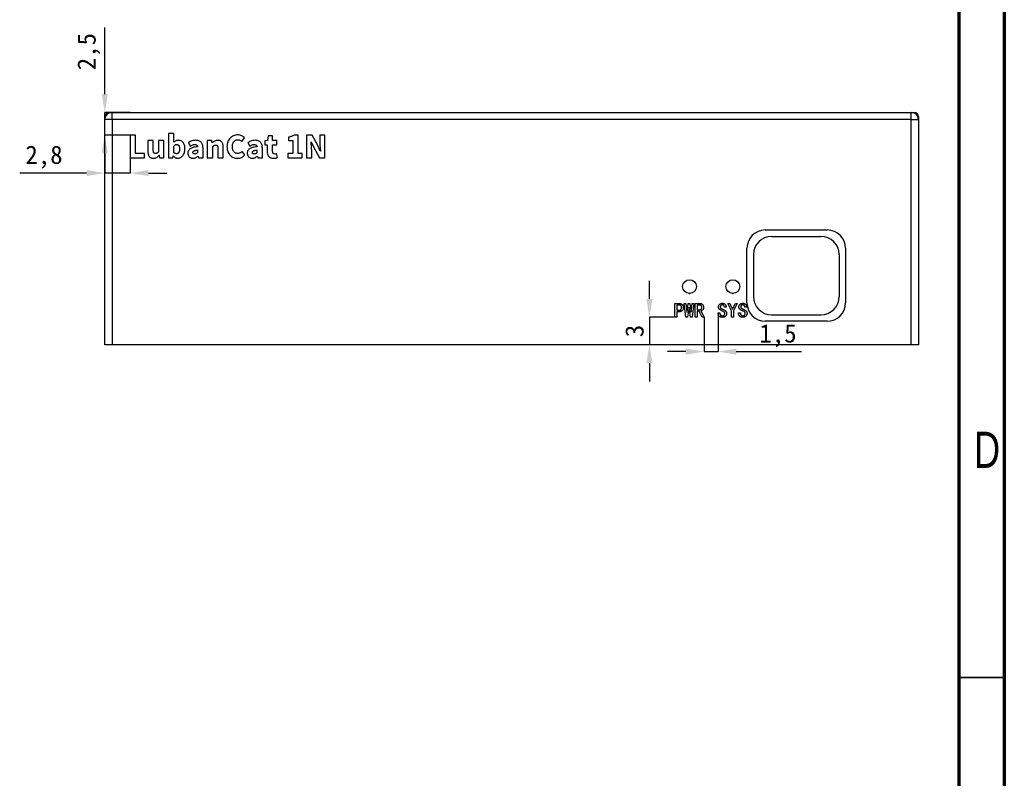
# Model space of a CAD drawing. Header units: millimetres. Extents: x 1635 to 1825, y 2196 to 2483.
# Tile 13 of 14: x 1717 to 1825, y 2328 to 2411. Entities that reach past the tile are written whole.
import ezdxf

# ---------------------------------------------------------------- set-up
doc = ezdxf.new("R2010")
doc.units = ezdxf.units.MM
doc.styles.add('SLDTEXTSTYLE1', font='TXT', dxfattribs={"width": 0.75})
doc.styles.add('黑体高度2mm', font='simhei.ttf', dxfattribs={"height": 2})
doc.dimstyles.new('红色高度2mm', dxfattribs={"dimtxt": 2, "dimasz": 2, "dimexe": 0, "dimexo": 0, "dimtad": 1, "dimdec": 1, "dimtxsty": '黑体高度2mm', "dimcen": 2.5, "dimclrd": 1, "dimclre": 1, "dimclrt": 1, "dimadec": 0, "dimazin": 0, "dimtfac": 1, "dimtdec": 1, "dimtmove": 0, "dimatfit": 3, "dimfxl": 1, "dimarcsym": 0})

# ---------------------------------------------------------------- blocks, each defined once
blk = doc.blocks.new('*D20')
at = {"color": 1, "lineweight": -2, "transparency": 16777216}
for p, q in [((1726.37, 2396.29), (1726.37, 2394.63)), ((1729.16, 2396.29), (1729.16, 2394.63)), ((1724.37, 2394.63), (1717.05, 2394.63)), ((1729.16, 2394.63), (1726.37, 2394.63)), ((1731.16, 2394.63), (1733.16, 2394.63))]:
    blk.add_line(p, q, dxfattribs=at)
at = {"color": 1, "transparency": 16777216}
for points in [[(1724.37, 2394.97), (1724.37, 2394.3), (1726.37, 2394.63)], [(1731.16, 2394.97), (1731.16, 2394.3), (1729.16, 2394.63)]]:
    blk.add_solid(points, dxfattribs=at)
at = {"layer": 'Defpoints', "color": 0, "transparency": 16777216}
for p in [(1726.37, 2396.29), (1729.16, 2396.29), (1726.37, 2394.63)]:
    blk.add_point(p, dxfattribs=at)
at = {"color": 1, "transparency": 16777216, "insert": (1719.71, 2396.38), "char_height": 2, "attachment_point": 5, "style": '黑体高度2mm'}
blk.add_mtext('2,8', dxfattribs=at)
blk = doc.blocks.new('*D21')
at = {"color": 1, "lineweight": -2, "transparency": 16777216}
for p, q in [((1726.37, 2403.29), (1726.37, 2410.6)), ((1729.16, 2401.29), (1726.37, 2401.29)), ((1726.37, 2398.79), (1726.37, 2401.29)), ((1729.16, 2398.79), (1726.37, 2398.79)), ((1726.37, 2396.79), (1726.37, 2394.79))]:
    blk.add_line(p, q, dxfattribs=at)
at = {"color": 1, "transparency": 16777216}
for points in [[(1726.04, 2403.29), (1726.71, 2403.29), (1726.37, 2401.29)], [(1726.04, 2396.79), (1726.71, 2396.79), (1726.37, 2398.79)]]:
    blk.add_solid(points, dxfattribs=at)
at = {"layer": 'Defpoints', "color": 0, "transparency": 16777216}
for p in [(1726.37, 2401.29), (1729.16, 2401.29), (1729.16, 2398.79)]:
    blk.add_point(p, dxfattribs=at)
at = {"color": 1, "transparency": 16777216, "insert": (1724.63, 2407.95), "char_height": 2, "attachment_point": 5, "rotation": 90, "style": '黑体高度2mm'}
blk.add_mtext('2,5', dxfattribs=at)
blk = doc.blocks.new('*D22')
at = {"color": 1, "lineweight": -2, "transparency": 16777216}
for p, q in [((1786.07, 2380.83), (1786.07, 2382.83)), ((1788.87, 2378.83), (1786.07, 2378.83)), ((1786.07, 2378.83), (1786.07, 2375.79)), ((1788.87, 2375.79), (1786.07, 2375.79)), ((1786.07, 2373.79), (1786.07, 2371.79))]:
    blk.add_line(p, q, dxfattribs=at)
at = {"color": 1, "transparency": 16777216}
for points in [[(1785.74, 2380.83), (1786.41, 2380.83), (1786.07, 2378.83)], [(1785.74, 2373.79), (1786.41, 2373.79), (1786.07, 2375.79)]]:
    blk.add_solid(points, dxfattribs=at)
at = {"layer": 'Defpoints', "color": 0, "transparency": 16777216}
for p in [(1788.87, 2378.83), (1786.07, 2375.79), (1788.87, 2375.79)]:
    blk.add_point(p, dxfattribs=at)
at = {"color": 1, "transparency": 16777216, "insert": (1784.45, 2377.31), "char_height": 2, "attachment_point": 5, "rotation": 90, "style": '黑体高度2mm'}
blk.add_mtext('3', dxfattribs=at)
blk = doc.blocks.new('*D23')
at = {"color": 1, "lineweight": -2, "transparency": 16777216}
for p, q in [((1793.6, 2379.3), (1793.6, 2375.05)), ((1792.06, 2378.83), (1792.06, 2375.05)), ((1790.06, 2375.05), (1788.06, 2375.05)), ((1792.06, 2375.05), (1793.6, 2375.05)), ((1795.6, 2375.05), (1802.75, 2375.05))]:
    blk.add_line(p, q, dxfattribs=at)
at = {"color": 1, "transparency": 16777216}
for points in [[(1790.06, 2375.38), (1790.06, 2374.71), (1792.06, 2375.05)], [(1795.6, 2375.38), (1795.6, 2374.71), (1793.6, 2375.05)]]:
    blk.add_solid(points, dxfattribs=at)
at = {"layer": 'Defpoints', "color": 0, "transparency": 16777216}
for p in [(1793.6, 2379.3), (1792.06, 2378.83), (1793.6, 2375.05)]:
    blk.add_point(p, dxfattribs=at)
at = {"color": 1, "transparency": 16777216, "insert": (1800.17, 2376.79), "char_height": 2, "attachment_point": 5, "style": '黑体高度2mm'}
blk.add_mtext('1,5', dxfattribs=at)

msp = doc.modelspace()

# ---------------------------------------------------------------- linework, layer by layer
at = {"color": 7, "linetype": 'Continuous', "lineweight": 70}
for p, q in [((1824.98, 2482.8), (1824.98, 2195.8)), ((1819.98, 2477.8), (1819.98, 2200.8))]:
    msp.add_line(p, q, dxfattribs=at)
at = {"color": 7, "linetype": 'Continuous', "lineweight": 25}
for p, q in [((1726.37, 2400.49), (1726.37, 2400.79)), ((1726.37, 2375.79), (1726.37, 2400.49)), ((1727.17, 2400.49), (1726.37, 2400.49)), ((1726.87, 2401.29), (1727.17, 2401.29)), ((1727.17, 2400.49), (1727.17, 2401.29)), ((1727.17, 2401.29), (1814.77, 2401.29)), ((1814.77, 2400.49), (1727.17, 2400.49)), ((1727.17, 2400.49), (1727.17, 2375.79)), ((1814.77, 2400.49), (1814.77, 2401.29)), ((1814.77, 2401.29), (1815.07, 2401.29)), ((1814.77, 2400.49), (1815.57, 2400.49)), ((1814.77, 2375.79), (1814.77, 2400.49)), ((1815.57, 2400.79), (1815.57, 2400.49)), ((1815.57, 2400.49), (1815.57, 2375.79)), ((1798.77, 2388.39), (1805.57, 2388.39)), ((1799.47, 2387.69), (1804.87, 2387.69)), ((1796.77, 2380.39), (1796.77, 2386.39)), ((1797.47, 2385.69), (1797.47, 2381.09)), ((1806.87, 2385.69), (1806.87, 2381.09)), ((1807.57, 2386.39), (1807.57, 2380.39)), ((1799.47, 2379.09), (1804.87, 2379.09)), ((1805.57, 2378.39), (1798.77, 2378.39)), ((1727.17, 2375.79), (1726.37, 2375.79)), ((1814.77, 2375.79), (1727.17, 2375.79)), ((1815.57, 2375.79), (1814.77, 2375.79))]:
    msp.add_line(p, q, dxfattribs=at)
at = {"color": 8, "linetype": 'Continuous', "lineweight": 25}
for p, q in [((1726.87, 2401.29), (1726.87, 2401.23)), ((1815.07, 2401.23), (1815.07, 2401.29))]:
    msp.add_line(p, q, dxfattribs=at)
at = {"color": 7, "linetype": 'Continuous', "lineweight": 35}
msp.add_line((1819.98, 2339.3), (1824.98, 2339.3), dxfattribs=at)
at = {"color": 7, "linetype": 'Continuous', "flags": 128}
for points in [[(1729.16, 2396.29), (1730.73, 2396.29), (1730.73, 2396.29), (1730.73, 2396.79), (1730.73, 2396.79), (1729.75, 2396.79), (1729.75, 2396.79), (1729.75, 2398.79), (1729.75, 2398.79), (1729.16, 2398.79), (1729.16, 2398.79), (1729.16, 2396.29)], [(1734.38, 2396.26), (1734.46, 2396.26), (1734.53, 2396.28), (1734.6, 2396.3), (1734.67, 2396.33), (1734.74, 2396.37), (1734.8, 2396.41), (1734.87, 2396.47), (1734.92, 2396.53), (1734.98, 2396.6), (1735.02, 2396.68), (1735.06, 2396.76), (1735.1, 2396.85), (1735.12, 2396.95), (1735.14, 2397.06), (1735.16, 2397.17), (1735.16, 2397.29), (1735.16, 2397.29), (1735.16, 2397.39), (1735.15, 2397.49), (1735.13, 2397.59), (1735.11, 2397.68), (1735.08, 2397.76), (1735.05, 2397.84), (1735.01, 2397.91), (1734.97, 2397.97), (1734.92, 2398.03), (1734.86, 2398.08), (1734.8, 2398.12), (1734.74, 2398.16), (1734.67, 2398.19), (1734.6, 2398.21), (1734.52, 2398.22), (1734.43, 2398.23), (1734.43, 2398.23), (1734.37, 2398.22), (1734.3, 2398.21), (1734.23, 2398.2), (1734.17, 2398.17), (1734.11, 2398.14), (1734.04, 2398.11), (1733.99, 2398.07), (1733.93, 2398.03), (1733.93, 2398.03), (1733.94, 2398.31), (1733.94, 2398.31), (1733.94, 2398.96), (1733.94, 2398.96), (1733.35, 2398.96), (1733.35, 2398.96), (1733.35, 2396.29), (1733.35, 2396.29), (1733.82, 2396.29), (1733.82, 2396.29), (1733.86, 2396.51), (1733.86, 2396.51), (1733.88, 2396.51), (1733.88, 2396.51), (1733.93, 2396.45), (1733.99, 2396.4), (1734.06, 2396.36), (1734.12, 2396.32), (1734.18, 2396.29), (1734.25, 2396.28), (1734.31, 2396.26), (1734.38, 2396.26), (1734.38, 2396.26), (1734.38, 2396.26)], [(1740.92, 2396.26), (1741.04, 2396.27), (1741.16, 2396.28), (1741.27, 2396.31), (1741.37, 2396.35), (1741.47, 2396.41), (1741.57, 2396.47), (1741.66, 2396.55), (1741.74, 2396.63), (1741.74, 2396.63), (1741.42, 2397), (1741.42, 2397), (1741.38, 2396.96), (1741.33, 2396.92), (1741.27, 2396.88), (1741.21, 2396.85), (1741.15, 2396.82), (1741.09, 2396.8), (1741.02, 2396.79), (1740.94, 2396.78), (1740.94, 2396.78), (1740.88, 2396.79), (1740.82, 2396.8), (1740.76, 2396.81), (1740.7, 2396.83), (1740.65, 2396.86), (1740.6, 2396.9), (1740.56, 2396.94), (1740.52, 2396.98), (1740.48, 2397.03), (1740.45, 2397.09), (1740.42, 2397.15), (1740.4, 2397.22), (1740.38, 2397.29), (1740.37, 2397.37), (1740.36, 2397.46), (1740.36, 2397.54), (1740.36, 2397.54), (1740.36, 2397.63), (1740.37, 2397.71), (1740.39, 2397.79), (1740.41, 2397.86), (1740.43, 2397.93), (1740.46, 2397.99), (1740.49, 2398.04), (1740.53, 2398.1), (1740.58, 2398.14), (1740.62, 2398.18), (1740.67, 2398.22), (1740.72, 2398.24), (1740.77, 2398.27), (1740.83, 2398.28), (1740.89, 2398.29), (1740.95, 2398.29), (1740.95, 2398.29), (1741.01, 2398.29), (1741.08, 2398.28), (1741.13, 2398.26), (1741.19, 2398.24), (1741.24, 2398.21), (1741.29, 2398.18), (1741.34, 2398.15), (1741.39, 2398.11), (1741.39, 2398.11), (1741.7, 2398.49), (1741.7, 2398.49), (1741.64, 2398.55), (1741.56, 2398.61), (1741.47, 2398.67), (1741.38, 2398.72), (1741.28, 2398.76), (1741.17, 2398.79), (1741.06, 2398.81), (1740.94, 2398.82), (1740.94, 2398.82), (1740.82, 2398.81), (1740.7, 2398.79), (1740.59, 2398.77), (1740.49, 2398.73), (1740.39, 2398.68), (1740.29, 2398.62), (1740.2, 2398.55), (1740.12, 2398.47), (1740.04, 2398.38), (1739.97, 2398.29), (1739.91, 2398.18), (1739.86, 2398.07), (1739.82, 2397.94), (1739.79, 2397.81), (1739.78, 2397.67), (1739.77, 2397.52), (1739.77, 2397.52), (1739.78, 2397.37), (1739.79, 2397.23), (1739.82, 2397.1), (1739.86, 2396.98), (1739.91, 2396.87), (1739.96, 2396.76), (1740.03, 2396.67), (1740.11, 2396.58), (1740.19, 2396.51), (1740.28, 2396.44), (1740.37, 2396.39), (1740.47, 2396.34), (1740.58, 2396.31), (1740.69, 2396.28), (1740.8, 2396.27), (1740.92, 2396.26), (1740.92, 2396.26), (1740.92, 2396.26)], [(1744.85, 2396.26), (1744.92, 2396.26), (1744.99, 2396.26), (1745.05, 2396.27), (1745.1, 2396.28), (1745.15, 2396.29), (1745.2, 2396.3), (1745.25, 2396.32), (1745.29, 2396.33), (1745.29, 2396.33), (1745.19, 2396.76), (1745.19, 2396.76), (1745.11, 2396.73), (1745.02, 2396.72), (1745.02, 2396.72), (1744.96, 2396.73), (1744.92, 2396.74), (1744.88, 2396.76), (1744.84, 2396.79), (1744.81, 2396.83), (1744.79, 2396.88), (1744.78, 2396.94), (1744.77, 2397.01), (1744.77, 2397.01), (1744.77, 2397.73), (1744.77, 2397.73), (1745.23, 2397.73), (1745.23, 2397.73), (1745.23, 2398.19), (1745.23, 2398.19), (1744.77, 2398.19), (1744.77, 2398.19), (1744.77, 2398.7), (1744.77, 2398.7), (1744.28, 2398.7), (1744.28, 2398.7), (1744.21, 2398.19), (1744.21, 2398.19), (1743.92, 2398.17), (1743.92, 2398.17), (1743.92, 2397.73), (1743.92, 2397.73), (1744.18, 2397.73), (1744.18, 2397.73), (1744.18, 2397.01), (1744.18, 2397.01), (1744.18, 2396.92), (1744.19, 2396.85), (1744.2, 2396.77), (1744.22, 2396.7), (1744.24, 2396.64), (1744.27, 2396.57), (1744.3, 2396.52), (1744.34, 2396.46), (1744.38, 2396.42), (1744.43, 2396.38), (1744.48, 2396.34), (1744.54, 2396.31), (1744.61, 2396.29), (1744.68, 2396.27), (1744.76, 2396.26), (1744.85, 2396.26), (1744.85, 2396.26), (1744.85, 2396.26)], [(1746.43, 2396.29), (1748.01, 2396.29), (1748.01, 2396.29), (1748.01, 2396.78), (1748.01, 2396.78), (1747.56, 2396.78), (1747.56, 2396.78), (1747.56, 2398.79), (1747.56, 2398.79), (1747.12, 2398.79), (1747.12, 2398.79), (1747.06, 2398.75), (1746.99, 2398.72), (1746.92, 2398.68), (1746.85, 2398.66), (1746.77, 2398.63), (1746.69, 2398.61), (1746.6, 2398.58), (1746.5, 2398.56), (1746.5, 2398.56), (1746.5, 2398.2), (1746.5, 2398.2), (1746.97, 2398.2), (1746.97, 2398.2), (1746.97, 2396.78), (1746.97, 2396.78), (1746.43, 2396.78), (1746.43, 2396.78), (1746.43, 2396.29)], [(1748.5, 2396.29), (1749.06, 2396.29), (1749.06, 2396.29), (1749.06, 2397.12), (1749.06, 2397.12), (1749.05, 2397.35), (1749.03, 2397.59), (1749.01, 2397.82), (1748.98, 2398.04), (1748.98, 2398.04), (1749, 2398.04), (1749, 2398.04), (1749.25, 2397.5), (1749.25, 2397.5), (1749.9, 2396.29), (1749.9, 2396.29), (1750.5, 2396.29), (1750.5, 2396.29), (1750.5, 2398.79), (1750.5, 2398.79), (1749.94, 2398.79), (1749.94, 2398.79), (1749.94, 2397.96), (1749.94, 2397.96), (1749.94, 2397.85), (1749.95, 2397.73), (1749.96, 2397.61), (1749.97, 2397.49), (1749.98, 2397.37), (1749.99, 2397.25), (1750.01, 2397.14), (1750.02, 2397.04), (1750.02, 2397.04), (1750, 2397.04), (1750, 2397.04), (1749.75, 2397.59), (1749.75, 2397.59), (1749.1, 2398.79), (1749.1, 2398.79), (1748.5, 2398.79), (1748.5, 2398.79), (1748.5, 2396.29)], [(1731.69, 2396.26), (1731.78, 2396.27), (1731.88, 2396.28), (1731.96, 2396.31), (1732.04, 2396.35), (1732.11, 2396.39), (1732.18, 2396.45), (1732.25, 2396.51), (1732.31, 2396.58), (1732.31, 2396.58), (1732.32, 2396.58), (1732.32, 2396.58), (1732.37, 2396.29), (1732.37, 2396.29), (1732.85, 2396.29), (1732.85, 2396.29), (1732.85, 2398.19), (1732.85, 2398.19), (1732.26, 2398.19), (1732.26, 2398.19), (1732.26, 2396.97), (1732.26, 2396.97), (1732.22, 2396.93), (1732.18, 2396.89), (1732.14, 2396.85), (1732.1, 2396.83), (1732.06, 2396.81), (1732.02, 2396.79), (1731.97, 2396.78), (1731.92, 2396.78), (1731.92, 2396.78), (1731.87, 2396.79), (1731.82, 2396.8), (1731.78, 2396.82), (1731.75, 2396.85), (1731.73, 2396.87), (1731.72, 2396.89), (1731.71, 2396.92), (1731.7, 2396.95), (1731.7, 2396.99), (1731.69, 2397.03), (1731.69, 2397.07), (1731.69, 2397.11), (1731.69, 2397.11), (1731.69, 2398.19), (1731.69, 2398.19), (1731.1, 2398.19), (1731.1, 2398.19), (1731.1, 2397.04), (1731.1, 2397.04), (1731.1, 2396.95), (1731.11, 2396.87), (1731.12, 2396.79), (1731.13, 2396.72), (1731.15, 2396.65), (1731.18, 2396.59), (1731.2, 2396.53), (1731.24, 2396.47), (1731.28, 2396.42), (1731.32, 2396.38), (1731.37, 2396.35), (1731.42, 2396.32), (1731.48, 2396.29), (1731.54, 2396.28), (1731.61, 2396.27), (1731.69, 2396.26), (1731.69, 2396.26), (1731.69, 2396.26)], [(1734.24, 2396.75), (1734.16, 2396.76), (1734.09, 2396.78), (1734.02, 2396.81), (1733.94, 2396.86), (1733.94, 2396.86), (1733.94, 2397.6), (1733.94, 2397.6), (1733.98, 2397.64), (1734.02, 2397.67), (1734.06, 2397.7), (1734.1, 2397.72), (1734.13, 2397.74), (1734.17, 2397.75), (1734.21, 2397.76), (1734.26, 2397.76), (1734.26, 2397.76), (1734.29, 2397.76), (1734.33, 2397.75), (1734.36, 2397.74), (1734.4, 2397.73), (1734.42, 2397.71), (1734.45, 2397.69), (1734.47, 2397.67), (1734.5, 2397.64), (1734.51, 2397.61), (1734.53, 2397.57), (1734.54, 2397.53), (1734.55, 2397.49), (1734.56, 2397.44), (1734.57, 2397.39), (1734.57, 2397.34), (1734.57, 2397.28), (1734.57, 2397.28), (1734.57, 2397.21), (1734.56, 2397.15), (1734.56, 2397.09), (1734.55, 2397.04), (1734.53, 2396.99), (1734.52, 2396.94), (1734.5, 2396.91), (1734.47, 2396.87), (1734.45, 2396.84), (1734.42, 2396.82), (1734.4, 2396.8), (1734.37, 2396.78), (1734.34, 2396.77), (1734.3, 2396.76), (1734.27, 2396.75), (1734.24, 2396.75), (1734.24, 2396.75), (1734.24, 2396.75)], [(1736.04, 2396.26), (1736.12, 2396.26), (1736.2, 2396.28), (1736.27, 2396.3), (1736.34, 2396.32), (1736.41, 2396.36), (1736.47, 2396.4), (1736.54, 2396.45), (1736.6, 2396.5), (1736.6, 2396.5), (1736.61, 2396.5), (1736.61, 2396.5), (1736.65, 2396.29), (1736.65, 2396.29), (1737.14, 2396.29), (1737.14, 2396.29), (1737.14, 2397.37), (1737.14, 2397.37), (1737.13, 2397.47), (1737.12, 2397.57), (1737.11, 2397.66), (1737.08, 2397.75), (1737.06, 2397.83), (1737.02, 2397.9), (1736.98, 2397.96), (1736.94, 2398.02), (1736.88, 2398.07), (1736.83, 2398.11), (1736.76, 2398.14), (1736.69, 2398.17), (1736.62, 2398.2), (1736.54, 2398.21), (1736.46, 2398.22), (1736.37, 2398.23), (1736.37, 2398.23), (1736.25, 2398.22), (1736.14, 2398.21), (1736.04, 2398.19), (1735.93, 2398.16), (1735.83, 2398.12), (1735.73, 2398.08), (1735.64, 2398.03), (1735.54, 2397.98), (1735.54, 2397.98), (1735.75, 2397.59), (1735.75, 2397.59), (1735.82, 2397.63), (1735.88, 2397.67), (1735.95, 2397.69), (1736.01, 2397.72), (1736.07, 2397.73), (1736.13, 2397.75), (1736.19, 2397.76), (1736.25, 2397.76), (1736.25, 2397.76), (1736.32, 2397.76), (1736.38, 2397.74), (1736.43, 2397.72), (1736.47, 2397.7), (1736.5, 2397.66), (1736.52, 2397.62), (1736.54, 2397.57), (1736.54, 2397.52), (1736.54, 2397.52), (1736.41, 2397.5), (1736.28, 2397.48), (1736.17, 2397.46), (1736.06, 2397.43), (1735.96, 2397.4), (1735.88, 2397.37), (1735.8, 2397.33), (1735.73, 2397.29), (1735.67, 2397.24), (1735.62, 2397.19), (1735.58, 2397.14), (1735.54, 2397.09), (1735.51, 2397.02), (1735.49, 2396.96), (1735.48, 2396.89), (1735.48, 2396.82), (1735.48, 2396.82), (1735.48, 2396.76), (1735.49, 2396.71), (1735.5, 2396.66), (1735.52, 2396.61), (1735.54, 2396.56), (1735.56, 2396.51), (1735.59, 2396.47), (1735.63, 2396.43), (1735.67, 2396.39), (1735.71, 2396.36), (1735.76, 2396.33), (1735.81, 2396.3), (1735.86, 2396.28), (1735.92, 2396.27), (1735.98, 2396.26), (1736.04, 2396.26)], [(1737.61, 2396.29), (1738.2, 2396.29), (1738.2, 2396.29), (1738.2, 2397.53), (1738.2, 2397.53), (1738.24, 2397.57), (1738.28, 2397.61), (1738.32, 2397.63), (1738.36, 2397.66), (1738.4, 2397.68), (1738.45, 2397.69), (1738.49, 2397.7), (1738.54, 2397.7), (1738.54, 2397.7), (1738.59, 2397.7), (1738.64, 2397.68), (1738.68, 2397.66), (1738.71, 2397.63), (1738.72, 2397.61), (1738.74, 2397.59), (1738.74, 2397.56), (1738.75, 2397.53), (1738.76, 2397.49), (1738.76, 2397.46), (1738.77, 2397.41), (1738.77, 2397.37), (1738.77, 2397.37), (1738.77, 2396.29), (1738.77, 2396.29), (1739.36, 2396.29), (1739.36, 2396.29), (1739.36, 2397.44), (1739.36, 2397.44), (1739.35, 2397.53), (1739.35, 2397.61), (1739.34, 2397.69), (1739.32, 2397.76), (1739.3, 2397.83), (1739.28, 2397.9), (1739.25, 2397.96), (1739.22, 2398.01), (1739.18, 2398.06), (1739.14, 2398.1), (1739.09, 2398.14), (1739.04, 2398.17), (1738.98, 2398.19), (1738.91, 2398.21), (1738.84, 2398.22), (1738.77, 2398.22), (1738.77, 2398.22), (1738.67, 2398.22), (1738.58, 2398.2), (1738.5, 2398.17), (1738.42, 2398.14), (1738.34, 2398.09), (1738.27, 2398.04), (1738.21, 2397.99), (1738.15, 2397.93), (1738.15, 2397.93), (1738.13, 2397.93), (1738.13, 2397.93), (1738.09, 2398.19), (1738.09, 2398.19), (1737.61, 2398.19), (1737.61, 2398.19), (1737.61, 2396.29)], [(1742.55, 2396.26), (1742.63, 2396.26), (1742.71, 2396.28), (1742.78, 2396.3), (1742.85, 2396.32), (1742.92, 2396.36), (1742.98, 2396.4), (1743.05, 2396.45), (1743.11, 2396.5), (1743.11, 2396.5), (1743.12, 2396.5), (1743.12, 2396.5), (1743.16, 2396.29), (1743.16, 2396.29), (1743.65, 2396.29), (1743.65, 2396.29), (1743.65, 2397.37), (1743.65, 2397.37), (1743.64, 2397.47), (1743.63, 2397.57), (1743.62, 2397.66), (1743.59, 2397.75), (1743.57, 2397.83), (1743.53, 2397.9), (1743.49, 2397.96), (1743.45, 2398.02), (1743.39, 2398.07), (1743.34, 2398.11), (1743.27, 2398.14), (1743.2, 2398.17), (1743.13, 2398.2), (1743.05, 2398.21), (1742.97, 2398.22), (1742.88, 2398.23), (1742.88, 2398.23), (1742.76, 2398.22), (1742.65, 2398.21), (1742.55, 2398.19), (1742.44, 2398.16), (1742.34, 2398.12), (1742.24, 2398.08), (1742.15, 2398.03), (1742.05, 2397.98), (1742.05, 2397.98), (1742.26, 2397.59), (1742.26, 2397.59), (1742.33, 2397.63), (1742.39, 2397.67), (1742.46, 2397.69), (1742.52, 2397.72), (1742.58, 2397.73), (1742.64, 2397.75), (1742.7, 2397.76), (1742.76, 2397.76), (1742.76, 2397.76), (1742.83, 2397.76), (1742.89, 2397.74), (1742.94, 2397.72), (1742.98, 2397.7), (1743.01, 2397.66), (1743.03, 2397.62), (1743.05, 2397.57), (1743.05, 2397.52), (1743.05, 2397.52), (1742.92, 2397.5), (1742.79, 2397.48), (1742.68, 2397.46), (1742.57, 2397.43), (1742.47, 2397.4), (1742.39, 2397.37), (1742.31, 2397.33), (1742.24, 2397.29), (1742.18, 2397.24), (1742.13, 2397.19), (1742.09, 2397.14), (1742.05, 2397.09), (1742.02, 2397.02), (1742, 2396.96), (1741.99, 2396.89), (1741.99, 2396.82), (1741.99, 2396.82), (1741.99, 2396.76), (1742, 2396.71), (1742.01, 2396.66), (1742.03, 2396.61), (1742.05, 2396.56), (1742.08, 2396.51), (1742.1, 2396.47), (1742.14, 2396.43), (1742.18, 2396.39), (1742.22, 2396.36), (1742.27, 2396.33), (1742.32, 2396.3), (1742.37, 2396.28), (1742.43, 2396.27), (1742.49, 2396.26), (1742.55, 2396.26)], [(1736.25, 2396.72), (1736.2, 2396.73), (1736.16, 2396.73), (1736.13, 2396.75), (1736.1, 2396.76), (1736.07, 2396.79), (1736.05, 2396.81), (1736.04, 2396.85), (1736.04, 2396.88), (1736.04, 2396.88), (1736.04, 2396.91), (1736.05, 2396.93), (1736.05, 2396.95), (1736.06, 2396.98), (1736.08, 2397), (1736.1, 2397.02), (1736.12, 2397.04), (1736.15, 2397.06), (1736.18, 2397.07), (1736.22, 2397.09), (1736.26, 2397.11), (1736.3, 2397.12), (1736.36, 2397.13), (1736.41, 2397.15), (1736.48, 2397.16), (1736.54, 2397.17), (1736.54, 2397.17), (1736.54, 2396.87), (1736.54, 2396.87), (1736.51, 2396.84), (1736.48, 2396.81), (1736.44, 2396.78), (1736.41, 2396.76), (1736.37, 2396.75), (1736.33, 2396.73), (1736.29, 2396.73), (1736.25, 2396.72), (1736.25, 2396.72), (1736.25, 2396.72)], [(1742.76, 2396.72), (1742.71, 2396.73), (1742.67, 2396.73), (1742.64, 2396.75), (1742.61, 2396.76), (1742.58, 2396.79), (1742.56, 2396.81), (1742.55, 2396.85), (1742.55, 2396.88), (1742.55, 2396.88), (1742.55, 2396.91), (1742.56, 2396.93), (1742.56, 2396.95), (1742.57, 2396.98), (1742.59, 2397), (1742.61, 2397.02), (1742.63, 2397.04), (1742.66, 2397.06), (1742.69, 2397.07), (1742.73, 2397.09), (1742.77, 2397.11), (1742.81, 2397.12), (1742.87, 2397.13), (1742.92, 2397.15), (1742.99, 2397.16), (1743.05, 2397.17), (1743.05, 2397.17), (1743.05, 2396.87), (1743.05, 2396.87), (1743.02, 2396.84), (1742.99, 2396.81), (1742.95, 2396.78), (1742.92, 2396.76), (1742.88, 2396.75), (1742.84, 2396.73), (1742.8, 2396.73), (1742.76, 2396.72), (1742.76, 2396.72), (1742.76, 2396.72)], [(1789.79, 2379.87), (1789.79, 2379.82), (1789.79, 2379.78), (1789.78, 2379.73), (1789.76, 2379.69), (1789.75, 2379.65), (1789.72, 2379.61), (1789.7, 2379.57), (1789.67, 2379.54), (1789.64, 2379.51), (1789.6, 2379.49), (1789.57, 2379.47), (1789.52, 2379.45), (1789.48, 2379.44), (1789.43, 2379.43), (1789.38, 2379.42), (1789.33, 2379.42), (1789.33, 2379.42), (1789.07, 2379.42), (1789.07, 2379.42), (1789.07, 2378.83), (1789.07, 2378.83), (1788.87, 2378.83), (1788.87, 2378.83), (1788.87, 2380.33), (1788.87, 2380.33), (1789.33, 2380.33), (1789.33, 2380.33), (1789.38, 2380.33), (1789.43, 2380.32), (1789.48, 2380.31), (1789.52, 2380.3), (1789.57, 2380.28), (1789.6, 2380.26), (1789.64, 2380.24), (1789.67, 2380.21), (1789.7, 2380.18), (1789.72, 2380.14), (1789.75, 2380.1), (1789.76, 2380.06), (1789.78, 2380.02), (1789.79, 2379.97), (1789.79, 2379.93), (1789.79, 2379.87)], [(1789.59, 2379.87), (1789.59, 2379.91), (1789.59, 2379.95), (1789.58, 2379.98), (1789.57, 2380.02), (1789.56, 2380.04), (1789.55, 2380.07), (1789.53, 2380.09), (1789.51, 2380.1), (1789.49, 2380.12), (1789.47, 2380.13), (1789.44, 2380.14), (1789.41, 2380.15), (1789.38, 2380.16), (1789.35, 2380.16), (1789.31, 2380.16), (1789.28, 2380.16), (1789.28, 2380.16), (1789.07, 2380.16), (1789.07, 2380.16), (1789.07, 2379.59), (1789.07, 2379.59), (1789.28, 2379.59), (1789.28, 2379.59), (1789.31, 2379.59), (1789.35, 2379.59), (1789.38, 2379.59), (1789.41, 2379.6), (1789.44, 2379.61), (1789.47, 2379.62), (1789.49, 2379.63), (1789.51, 2379.65), (1789.53, 2379.66), (1789.55, 2379.68), (1789.56, 2379.71), (1789.57, 2379.73), (1789.58, 2379.76), (1789.59, 2379.8), (1789.59, 2379.83), (1789.59, 2379.87)], [(1790.96, 2380.33), (1790.77, 2378.81), (1790.77, 2378.81), (1790.59, 2378.81), (1790.59, 2378.81), (1790.43, 2379.94), (1790.43, 2379.94), (1790.42, 2379.94), (1790.42, 2379.94), (1790.26, 2378.81), (1790.26, 2378.81), (1790.08, 2378.81), (1790.08, 2378.81), (1789.89, 2380.33), (1789.89, 2380.33), (1790.08, 2380.33), (1790.08, 2380.33), (1790.18, 2379.37), (1790.18, 2379.37), (1790.2, 2379.37), (1790.2, 2379.37), (1790.33, 2380.33), (1790.33, 2380.33), (1790.52, 2380.33), (1790.52, 2380.33), (1790.65, 2379.37), (1790.65, 2379.37), (1790.67, 2379.37), (1790.67, 2379.37), (1790.77, 2380.33), (1790.77, 2380.33), (1790.96, 2380.33)], [(1792.06, 2378.83), (1791.85, 2378.83), (1791.85, 2378.83), (1791.53, 2379.48), (1791.53, 2379.48), (1791.3, 2379.48), (1791.3, 2379.48), (1791.3, 2378.83), (1791.3, 2378.83), (1791.1, 2378.83), (1791.1, 2378.83), (1791.1, 2380.33), (1791.1, 2380.33), (1791.54, 2380.33), (1791.54, 2380.33), (1791.59, 2380.33), (1791.64, 2380.32), (1791.69, 2380.32), (1791.73, 2380.31), (1791.77, 2380.29), (1791.81, 2380.27), (1791.85, 2380.25), (1791.88, 2380.23), (1791.91, 2380.2), (1791.94, 2380.17), (1791.96, 2380.14), (1791.98, 2380.1), (1791.99, 2380.05), (1792.01, 2380.01), (1792.01, 2379.96), (1792.01, 2379.9), (1792.01, 2379.9), (1792.01, 2379.86), (1792.01, 2379.82), (1792, 2379.78), (1791.99, 2379.75), (1791.98, 2379.71), (1791.96, 2379.68), (1791.95, 2379.65), (1791.93, 2379.63), (1791.88, 2379.59), (1791.83, 2379.55), (1791.78, 2379.52), (1791.72, 2379.51), (1791.72, 2379.51), (1792.06, 2378.83)], [(1791.81, 2379.9), (1791.81, 2379.93), (1791.81, 2379.96), (1791.8, 2379.99), (1791.79, 2380.01), (1791.78, 2380.03), (1791.77, 2380.06), (1791.75, 2380.08), (1791.74, 2380.09), (1791.72, 2380.11), (1791.69, 2380.12), (1791.67, 2380.14), (1791.64, 2380.15), (1791.61, 2380.15), (1791.57, 2380.16), (1791.54, 2380.16), (1791.5, 2380.16), (1791.5, 2380.16), (1791.3, 2380.16), (1791.3, 2380.16), (1791.3, 2379.65), (1791.3, 2379.65), (1791.55, 2379.65), (1791.55, 2379.65), (1791.6, 2379.65), (1791.65, 2379.66), (1791.69, 2379.68), (1791.73, 2379.7), (1791.75, 2379.72), (1791.77, 2379.74), (1791.78, 2379.76), (1791.79, 2379.78), (1791.8, 2379.81), (1791.81, 2379.84), (1791.81, 2379.87), (1791.81, 2379.9)], [(1794.54, 2379.25), (1794.54, 2379.2), (1794.53, 2379.16), (1794.52, 2379.11), (1794.51, 2379.07), (1794.49, 2379.03), (1794.47, 2379), (1794.44, 2378.96), (1794.41, 2378.93), (1794.38, 2378.9), (1794.34, 2378.88), (1794.3, 2378.86), (1794.26, 2378.84), (1794.22, 2378.83), (1794.17, 2378.82), (1794.12, 2378.82), (1794.06, 2378.81), (1794.06, 2378.81), (1794.01, 2378.82), (1793.96, 2378.82), (1793.91, 2378.83), (1793.87, 2378.84), (1793.83, 2378.86), (1793.79, 2378.88), (1793.75, 2378.91), (1793.72, 2378.94), (1793.69, 2378.97), (1793.67, 2379), (1793.65, 2379.04), (1793.63, 2379.07), (1793.62, 2379.11), (1793.61, 2379.15), (1793.6, 2379.2), (1793.6, 2379.24), (1793.6, 2379.24), (1793.6, 2379.3), (1793.6, 2379.3), (1793.8, 2379.3), (1793.8, 2379.3), (1793.8, 2379.25), (1793.8, 2379.25), (1793.8, 2379.22), (1793.81, 2379.19), (1793.81, 2379.16), (1793.82, 2379.14), (1793.83, 2379.11), (1793.85, 2379.09), (1793.86, 2379.07), (1793.88, 2379.05), (1793.92, 2379.02), (1793.97, 2379), (1794.01, 2378.98), (1794.06, 2378.98), (1794.06, 2378.98), (1794.1, 2378.98), (1794.13, 2378.98), (1794.16, 2378.99), (1794.19, 2379), (1794.21, 2379.01), (1794.23, 2379.02), (1794.25, 2379.04), (1794.27, 2379.05), (1794.3, 2379.09), (1794.32, 2379.14), (1794.33, 2379.18), (1794.34, 2379.23), (1794.34, 2379.23), (1794.33, 2379.26), (1794.33, 2379.28), (1794.32, 2379.3), (1794.32, 2379.32), (1794.31, 2379.34), (1794.29, 2379.36), (1794.28, 2379.38), (1794.26, 2379.4), (1794.21, 2379.43), (1794.16, 2379.47), (1794.1, 2379.5), (1794.03, 2379.53), (1794.03, 2379.53), (1793.98, 2379.55), (1793.93, 2379.57), (1793.89, 2379.59), (1793.85, 2379.62), (1793.81, 2379.64), (1793.78, 2379.66), (1793.75, 2379.68), (1793.73, 2379.71), (1793.7, 2379.73), (1793.69, 2379.76), (1793.67, 2379.79), (1793.66, 2379.81), (1793.65, 2379.84), (1793.64, 2379.87), (1793.64, 2379.9), (1793.63, 2379.94), (1793.63, 2379.94), (1793.64, 2379.98), (1793.64, 2380.02), (1793.65, 2380.06), (1793.67, 2380.1), (1793.68, 2380.14), (1793.71, 2380.17), (1793.73, 2380.2), (1793.76, 2380.23), (1793.79, 2380.26), (1793.83, 2380.28), (1793.86, 2380.3), (1793.9, 2380.32), (1793.94, 2380.33), (1793.98, 2380.34), (1794.02, 2380.35), (1794.06, 2380.35), (1794.06, 2380.35), (1794.12, 2380.35), (1794.17, 2380.34), (1794.22, 2380.33), (1794.26, 2380.31), (1794.3, 2380.3), (1794.33, 2380.27), (1794.37, 2380.24), (1794.39, 2380.21), (1794.42, 2380.18), (1794.44, 2380.14), (1794.45, 2380.11), (1794.47, 2380.07), (1794.48, 2380.03), (1794.49, 2380), (1794.49, 2379.96), (1794.49, 2379.92), (1794.49, 2379.92), (1794.29, 2379.92), (1794.29, 2379.92), (1794.29, 2379.97), (1794.28, 2380.01), (1794.27, 2380.05), (1794.24, 2380.09), (1794.22, 2380.11), (1794.21, 2380.13), (1794.19, 2380.14), (1794.16, 2380.15), (1794.14, 2380.16), (1794.12, 2380.17), (1794.09, 2380.17), (1794.06, 2380.17), (1794.06, 2380.17), (1794.01, 2380.17), (1793.97, 2380.16), (1793.93, 2380.14), (1793.9, 2380.12), (1793.87, 2380.08), (1793.85, 2380.05), (1793.84, 2380.01), (1793.84, 2379.96), (1793.84, 2379.96), (1793.84, 2379.92), (1793.85, 2379.89), (1793.86, 2379.86), (1793.88, 2379.83), (1793.9, 2379.81), (1793.92, 2379.8), (1793.94, 2379.78), (1793.97, 2379.76), (1794, 2379.75), (1794.04, 2379.73), (1794.09, 2379.71), (1794.13, 2379.69), (1794.13, 2379.69), (1794.18, 2379.67), (1794.23, 2379.65), (1794.27, 2379.63), (1794.31, 2379.6), (1794.34, 2379.58), (1794.37, 2379.55), (1794.4, 2379.53), (1794.43, 2379.5), (1794.46, 2379.47), (1794.48, 2379.45), (1794.5, 2379.42), (1794.51, 2379.38), (1794.52, 2379.35), (1794.53, 2379.32), (1794.54, 2379.29), (1794.54, 2379.25)], [(1795.7, 2380.33), (1795.29, 2379.51), (1795.29, 2379.51), (1795.29, 2378.83), (1795.29, 2378.83), (1795.09, 2378.83), (1795.09, 2378.83), (1795.09, 2379.51), (1795.09, 2379.51), (1794.68, 2380.33), (1794.68, 2380.33), (1794.88, 2380.33), (1794.88, 2380.33), (1795.19, 2379.69), (1795.19, 2379.69), (1795.2, 2379.69), (1795.2, 2379.69), (1795.5, 2380.33), (1795.5, 2380.33), (1795.7, 2380.33)], [(1796.78, 2379.25), (1796.78, 2379.2), (1796.78, 2379.16), (1796.77, 2379.11), (1796.75, 2379.07), (1796.73, 2379.03), (1796.71, 2379), (1796.69, 2378.96), (1796.66, 2378.93), (1796.62, 2378.9), (1796.59, 2378.88), (1796.55, 2378.86), (1796.51, 2378.84), (1796.46, 2378.83), (1796.41, 2378.82), (1796.36, 2378.82), (1796.31, 2378.81), (1796.31, 2378.81), (1796.26, 2378.82), (1796.21, 2378.82), (1796.16, 2378.83), (1796.11, 2378.84), (1796.07, 2378.86), (1796.04, 2378.88), (1796, 2378.91), (1795.97, 2378.94), (1795.94, 2378.97), (1795.91, 2379), (1795.89, 2379.04), (1795.88, 2379.07), (1795.86, 2379.11), (1795.85, 2379.15), (1795.85, 2379.2), (1795.84, 2379.24), (1795.84, 2379.24), (1795.84, 2379.3), (1795.84, 2379.3), (1796.05, 2379.3), (1796.05, 2379.3), (1796.05, 2379.25), (1796.05, 2379.25), (1796.05, 2379.22), (1796.05, 2379.19), (1796.06, 2379.16), (1796.07, 2379.14), (1796.08, 2379.11), (1796.09, 2379.09), (1796.11, 2379.07), (1796.13, 2379.05), (1796.17, 2379.02), (1796.21, 2379), (1796.26, 2378.98), (1796.31, 2378.98), (1796.31, 2378.98), (1796.34, 2378.98), (1796.38, 2378.98), (1796.4, 2378.99), (1796.43, 2379), (1796.46, 2379.01), (1796.48, 2379.02), (1796.5, 2379.04), (1796.52, 2379.05), (1796.54, 2379.09), (1796.56, 2379.14), (1796.58, 2379.18), (1796.58, 2379.23), (1796.58, 2379.23), (1796.58, 2379.26), (1796.58, 2379.28), (1796.57, 2379.3), (1796.56, 2379.32), (1796.55, 2379.34), (1796.54, 2379.36), (1796.52, 2379.38), (1796.5, 2379.4), (1796.46, 2379.43), (1796.41, 2379.47), (1796.34, 2379.5), (1796.27, 2379.53), (1796.27, 2379.53), (1796.22, 2379.55), (1796.18, 2379.57), (1796.13, 2379.59), (1796.09, 2379.62), (1796.06, 2379.64), (1796.03, 2379.66), (1796, 2379.68), (1795.97, 2379.71), (1795.95, 2379.73), (1795.93, 2379.76), (1795.92, 2379.79), (1795.9, 2379.81), (1795.89, 2379.84), (1795.89, 2379.87), (1795.88, 2379.9), (1795.88, 2379.94), (1795.88, 2379.94), (1795.88, 2379.98), (1795.89, 2380.02), (1795.9, 2380.06), (1795.91, 2380.1), (1795.93, 2380.14), (1795.95, 2380.17), (1795.98, 2380.2), (1796.01, 2380.23), (1796.04, 2380.26), (1796.07, 2380.28), (1796.11, 2380.3), (1796.15, 2380.32), (1796.18, 2380.33), (1796.22, 2380.34), (1796.27, 2380.35), (1796.31, 2380.35), (1796.31, 2380.35), (1796.36, 2380.35), (1796.42, 2380.34), (1796.46, 2380.33), (1796.51, 2380.31), (1796.54, 2380.3), (1796.58, 2380.27), (1796.61, 2380.24), (1796.64, 2380.21), (1796.66, 2380.18), (1796.68, 2380.14), (1796.7, 2380.11), (1796.71, 2380.07), (1796.73, 2380.03), (1796.73, 2380), (1796.74, 2379.96), (1796.74, 2379.92), (1796.74, 2379.92), (1796.54, 2379.92), (1796.54, 2379.92), (1796.54, 2379.97), (1796.53, 2380.01), (1796.51, 2380.05), (1796.48, 2380.09), (1796.47, 2380.11), (1796.45, 2380.13), (1796.43, 2380.14), (1796.41, 2380.15), (1796.39, 2380.16), (1796.36, 2380.17), (1796.34, 2380.17), (1796.31, 2380.17), (1796.31, 2380.17), (1796.26, 2380.17), (1796.22, 2380.16), (1796.18, 2380.14), (1796.14, 2380.12), (1796.12, 2380.08), (1796.1, 2380.05), (1796.09, 2380.01), (1796.08, 2379.96), (1796.08, 2379.96), (1796.08, 2379.92), (1796.09, 2379.89), (1796.11, 2379.86), (1796.13, 2379.83), (1796.14, 2379.81), (1796.16, 2379.8), (1796.19, 2379.78), (1796.22, 2379.76), (1796.25, 2379.75), (1796.29, 2379.73), (1796.33, 2379.71), (1796.38, 2379.69), (1796.38, 2379.69), (1796.43, 2379.67), (1796.47, 2379.65), (1796.51, 2379.63), (1796.55, 2379.6), (1796.59, 2379.58), (1796.62, 2379.55), (1796.65, 2379.53), (1796.68, 2379.5), (1796.7, 2379.47), (1796.72, 2379.45), (1796.74, 2379.42), (1796.76, 2379.38), (1796.77, 2379.35), (1796.78, 2379.32), (1796.78, 2379.29), (1796.78, 2379.25)]]:
    msp.add_lwpolyline(points, dxfattribs=at)
at = {"color": 7, "linetype": 'Continuous', "lineweight": 25}
for centre in [(1790.47, 2382.19), (1795.22, 2382.19)]:
    msp.add_circle(centre, 0.75, dxfattribs=at)
for centre, radius, start, end in [((1727.17, 2400.49), 0.8, 90, 180), ((1726.87, 2400.79), 0.5, 90, 180), ((1814.77, 2400.49), 0.8, 0, 90), ((1815.07, 2400.79), 0.5, 0, 90), ((1798.77, 2386.39), 2, 90, 180), ((1799.47, 2385.69), 2, 90, 180), ((1804.87, 2385.69), 2, 0, 90), ((1805.57, 2386.39), 2, 0, 90), ((1799.47, 2381.09), 2, 180, 270), ((1804.87, 2381.09), 2, 270, 0), ((1798.77, 2380.39), 2, 180, 270), ((1805.57, 2380.39), 2, 270, 0)]:
    msp.add_arc(centre, radius, start, end, dxfattribs=at)
at = {"color": 8, "linetype": 'Continuous', "lineweight": 25}
for centre, start, end in [((1726.43, 2400.58), 89.526, 105.9563), ((1815.51, 2400.58), 74.0437, 90.474)]:
    msp.add_arc(centre, 0.218, start, end, dxfattribs=at)
at = {"color": 7, "linetype": 'Continuous'}
for p in [(1790.47, 2381.44), (1795.22, 2381.44)]:
    msp.add_point(p, dxfattribs=at)

# ---------------------------------------------------------------- texts
at = {"color": 7, "linetype": 'Continuous', "lineweight": 0, "insert": (1823.08, 2366.27), "char_height": 3.97, "attachment_point": 2, "style": 'SLDTEXTSTYLE1'}
msp.add_mtext('D', dxfattribs=at)

# ---------------------------------------------------------------- dimensions: what is measured, and where the dimension line sits
at = {"color": 3}
for base, p1, p2, picture, middle in [((1726.37, 2401.29), (1729.16, 2398.79), (1729.16, 2401.29), '*D21', (1724.63, 2407.95)), ((1786.07, 2375.79), (1788.87, 2378.83), (1788.87, 2375.79), '*D22', (1784.45, 2377.31))]:
    dim = msp.add_linear_dim(base=base, p1=p1, p2=p2, angle=90, dimstyle='红色高度2mm', dxfattribs=at)
    dim.commit()
    dim.dimension.update_dxf_attribs({"geometry": picture, "text_midpoint": middle})
for base, p1, p2, picture, middle in [((1726.37, 2394.63), (1729.16, 2396.29), (1726.37, 2396.29), '*D20', (1719.71, 2396.38)), ((1793.6, 2375.05), (1792.06, 2378.83), (1793.6, 2379.3), '*D23', (1800.17, 2376.79))]:
    dim = msp.add_linear_dim(base=base, p1=p1, p2=p2, dimstyle='红色高度2mm', dxfattribs=at)
    dim.commit()
    dim.dimension.update_dxf_attribs({"geometry": picture, "text_midpoint": middle})

doc.saveas('drawing.dxf')
